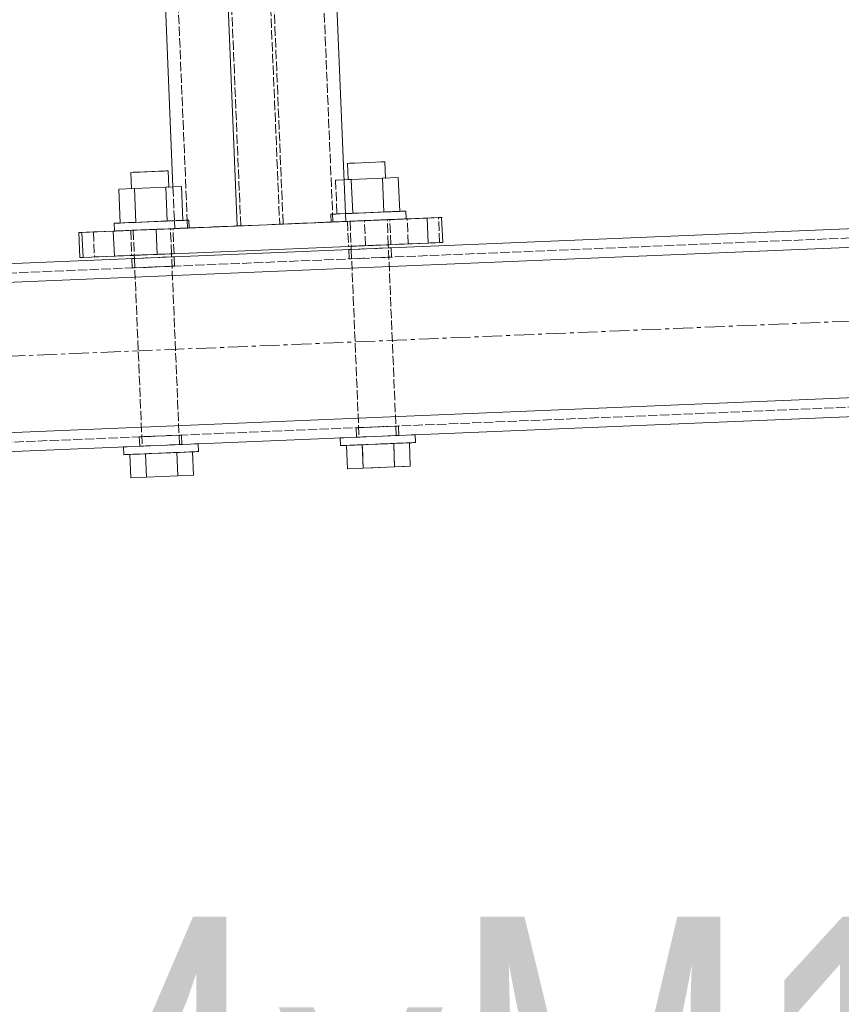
# Model space of a CAD drawing. Header units: millimetres. Extents: x -15129 to 9171, y -18789 to 5877.
# Tile 174 of 256: x -11781 to -11519, y -2488 to -2173. Entities that reach past the tile are written whole.
import ezdxf

# ---------------------------------------------------------------- set-up
doc = ezdxf.new("R2010")
doc.units = ezdxf.units.MM
doc.linetypes.add('ACAD_ISO02W100', pattern=[15, 12, -3])
doc.linetypes.add('CENTER', pattern=[50.8, 31.75, -6.35, 6.35, -6.35])
for name, color, linetype in [('AS_Belki', 145, 'Continuous'), ('AS_Blachy', 30, 'Continuous'), ('AS_DIM_ON', 7, 'Continuous'), ('AS_Sruby', 9, 'Continuous')]:
    doc.layers.add(name, color=color, linetype=linetype)
doc.styles.add('Arial Narrow', font='ARIALN.TTF', dxfattribs={"height": 5})

msp = doc.modelspace()

# ---------------------------------------------------------------- linework, layer by layer
at = {"color": 5, "linetype": 'CENTER', "lineweight": 13, "ltscale": 0.2}
msp.add_line((-13206.8, -2340.07, 76020), (-10890.83, -2243.47, 49957.95), dxfattribs=at)
at = {"layer": 'AS_Belki', "color": 145, "linetype": 'Continuous', "lineweight": 13, "ltscale": 0.25}
for p, q in [((-11756.87, -1633.49), (-11732.14, -2226.65)), ((-11736.89, -1632.65), (-11711.6, -2239.1)), ((-11676.99, -2237.66), (-11700.87, -1664.94)), ((-11987.45, -2259.62), (-10880.1, -2213.43)), ((-10873.79, -2219.17), (-11993.19, -2265.86)), ((-11991.19, -2313.82), (-10823.58, -2265.12)), ((-11984.95, -2319.56), (-10997.09, -2278.36))]:
    msp.add_line(p, q, dxfattribs=at)
at = {"layer": 'AS_Belki', "color": 84, "linetype": 'ACAD_ISO02W100', "lineweight": 13, "ltscale": 0.25}
for p, q in [((-11710.5, -2239.06), (-11735.69, -1635.14)), ((-11752.67, -1635.85), (-11727.59, -2237.27)), ((-11722.06, -1663.29), (-11698.07, -2238.54)), ((-11681.08, -2237.83), (-11705.07, -1662.58)), ((-11720.85, -1665.77), (-11696.97, -2238.49)), ((-11987.32, -2262.61), (-10876.96, -2216.3)), ((-11732.14, -2226.65), (-11731.69, -2237.44)), ((-11731.69, -2237.44), (-11731.58, -2239.94)), ((-11731.58, -2239.94), (-11711.6, -2239.1)), ((-11727.59, -2237.27), (-11727.49, -2239.76)), ((-11727.49, -2239.76), (-11710.5, -2239.06)), ((-11702.06, -2238.7), (-11676.99, -2237.66)), ((-11698.07, -2238.54), (-11681.08, -2237.83)), ((-11696.97, -2238.49), (-11676.99, -2237.66)), ((-11727.53, -2239.77), (-11726.92, -2239.74)), ((-11727, -2239.74), (-11727.49, -2239.76)), ((-11732.57, -2248.98), (-11736.7, -2249.16)), ((-11735.02, -2249.09), (-11731.76, -2248.95)), ((-11732.46, -2248.98), (-11732.57, -2248.98)), ((-11732.46, -2248.98), (-11731.76, -2248.95)), ((-11731.63, -2251.95), (-11731.76, -2248.95)), ((-11676.05, -2246.63), (-11675.23, -2246.59)), ((-11676.05, -2246.63), (-11675.35, -2246.6)), ((-11676.05, -2246.63), (-11675.92, -2249.62)), ((-11675.35, -2246.6), (-11671.1, -2246.42)), ((-11663.35, -2246.1), (-11667.48, -2246.27)), ((-11665.79, -2246.2), (-11662.53, -2246.06)), ((-11663.23, -2246.09), (-11663.35, -2246.1)), ((-11663.23, -2246.09), (-11662.53, -2246.06)), ((-11662.41, -2249.06), (-11662.53, -2246.06)), ((-11745.27, -2249.51), (-11744.57, -2249.49)), ((-11745.27, -2249.51), (-11744.57, -2249.49)), ((-11745.27, -2249.51), (-11745.14, -2252.51)), ((-11744.57, -2249.49), (-11740.32, -2249.31)), ((-11734.89, -2252.08), (-11744.33, -2252.48)), ((-11736.58, -2252.15), (-11732.44, -2251.98)), ((-11731.63, -2251.95), (-11734.89, -2252.08)), ((-11731.63, -2251.95), (-11732.44, -2251.98)), ((-11732.44, -2251.98), (-11732.33, -2251.98)), ((-11732.33, -2251.98), (-11731.63, -2251.95)), ((-11675.11, -2249.59), (-11675.92, -2249.62)), ((-11675.92, -2249.62), (-11675.22, -2249.6)), ((-11675.22, -2249.6), (-11670.98, -2249.42)), ((-11665.67, -2249.2), (-11675.11, -2249.59)), ((-11667.36, -2249.27), (-11663.22, -2249.1)), ((-11662.41, -2249.06), (-11665.67, -2249.2)), ((-11663.22, -2249.1), (-11662.41, -2249.06)), ((-11663.22, -2249.1), (-11663.11, -2249.09)), ((-11663.11, -2249.09), (-11662.41, -2249.06)), ((-11745.14, -2252.51), (-11744.45, -2252.48)), ((-11745.14, -2252.51), (-11744.33, -2252.48)), ((-11744.45, -2252.48), (-11740.2, -2252.31)), ((-11985.07, -2316.57), (-10820.48, -2267.99)), ((-11672.86, -2303.54), (-11673.67, -2303.58)), ((-11672.97, -2303.55), (-11673.67, -2303.58)), ((-11673.67, -2303.58), (-11673.55, -2306.58)), ((-11672.97, -2303.55), (-11668.73, -2303.37)), ((-11672.86, -2303.54), (-11663.42, -2303.15)), ((-11660.97, -2303.05), (-11665.11, -2303.22)), ((-11663.42, -2303.15), (-11660.16, -2303.01)), ((-11660.16, -2303.01), (-11660.97, -2303.05)), ((-11660.86, -2303.04), (-11660.97, -2303.05)), ((-11660.16, -2303.01), (-11660.86, -2303.04)), ((-11660.03, -2306.01), (-11660.16, -2303.01)), ((-11742.08, -2306.43), (-11742.89, -2306.47)), ((-11742.2, -2306.44), (-11742.89, -2306.47)), ((-11742.89, -2306.47), (-11742.77, -2309.46)), ((-11742.2, -2306.44), (-11737.95, -2306.26)), ((-11742.08, -2306.43), (-11732.64, -2306.04)), ((-11730.19, -2305.94), (-11734.33, -2306.11)), ((-11732.64, -2306.04), (-11729.38, -2305.9)), ((-11729.38, -2305.9), (-11730.19, -2305.94)), ((-11730.08, -2305.93), (-11730.19, -2305.94)), ((-11729.38, -2305.9), (-11730.08, -2305.93)), ((-11729.26, -2308.9), (-11729.38, -2305.9)), ((-11673.55, -2306.58), (-11672.73, -2306.54)), ((-11672.85, -2306.55), (-11673.55, -2306.58)), ((-11668.6, -2306.37), (-11672.85, -2306.55)), ((-11664.98, -2306.22), (-11660.85, -2306.05)), ((-11660.85, -2306.05), (-11660.73, -2306.04)), ((-11660.03, -2306.01), (-11660.73, -2306.04)), ((-11742.77, -2309.46), (-11739.51, -2309.33)), ((-11742.07, -2309.43), (-11742.77, -2309.46)), ((-11737.82, -2309.26), (-11742.07, -2309.43)), ((-11730.22, -2308.94), (-11734.2, -2309.1)), ((-11732.52, -2309.03), (-11729.26, -2308.9)), ((-11729.95, -2308.93), (-11730.07, -2308.93)), ((-11729.26, -2308.9), (-11729.95, -2308.93))]:
    msp.add_line(p, q, dxfattribs=at)
at = {"layer": 'AS_Blachy', "color": 145, "linetype": 'Continuous', "lineweight": 13, "ltscale": 0.25}
for p, q in [((-11647.36, -2236.42), (-11657.36, -2236.84)), ((-11646.37, -2236.38), (-11651.02, -2236.58)), ((-11646.03, -2244.38), (-11646.37, -2236.38)), ((-11737.55, -2240.19), (-11702.06, -2238.7)), ((-11702.06, -2238.7), (-11651.02, -2236.58)), ((-11675.61, -2237.6), (-11676.42, -2237.64)), ((-11675.72, -2237.61), (-11676.42, -2237.64)), ((-11675.72, -2237.61), (-11671.48, -2237.43)), ((-11666.17, -2237.21), (-11671.48, -2237.43)), ((-11662.91, -2237.07), (-11666.17, -2237.21)), ((-11663.61, -2237.1), (-11663.72, -2237.11)), ((-11662.91, -2237.07), (-11663.61, -2237.1)), ((-11657.36, -2236.84), (-11657.57, -2236.85)), ((-11650.69, -2244.57), (-11651.02, -2236.58)), ((-11757.53, -2241.02), (-11762.19, -2241.21)), ((-11762.19, -2241.21), (-11761.19, -2241.17)), ((-11762.19, -2241.21), (-11761.85, -2249.21)), ((-11761.19, -2241.17), (-11751.2, -2240.75)), ((-11761.19, -2241.17), (-11760.85, -2249.16)), ((-11757.53, -2241.02), (-11750.85, -2240.74)), ((-11751.2, -2240.75), (-11745.13, -2240.5)), ((-11751.2, -2240.75), (-11750.86, -2248.75)), ((-11744.95, -2240.49), (-11745.64, -2240.52)), ((-11745.64, -2240.52), (-11744.83, -2240.49)), ((-11745.13, -2240.5), (-11737.55, -2240.19)), ((-11744.95, -2240.49), (-11740.7, -2240.32)), ((-11735.39, -2240.09), (-11740.7, -2240.32)), ((-11737.55, -2240.19), (-11737.22, -2248.18)), ((-11732.13, -2239.96), (-11735.39, -2240.09)), ((-11732.94, -2239.99), (-11732.83, -2239.99)), ((-11732.13, -2239.96), (-11732.83, -2239.99)), ((-11737.22, -2248.18), (-11650.69, -2244.57)), ((-11650.69, -2244.57), (-11646.03, -2244.38)), ((-11760.85, -2249.16), (-11750.86, -2248.75)), ((-11750.86, -2248.75), (-11744.8, -2248.49)), ((-11744.8, -2248.49), (-11740.22, -2248.3)), ((-11740.22, -2248.3), (-11737.22, -2248.18)), ((-11761.85, -2249.21), (-11760.85, -2249.16))]:
    msp.add_line(p, q, dxfattribs=at)
at = {"layer": 'AS_Blachy', "color": 84, "linetype": 'ACAD_ISO02W100', "lineweight": 13, "ltscale": 0.25}
for p, q in [((-11646.23, -2236.38), (-11647.36, -2236.42)), ((-11647.03, -2244.42), (-11647.36, -2236.42)), ((-11646.37, -2236.38), (-11646.23, -2236.38)), ((-11726.92, -2239.74), (-11702.06, -2238.7)), ((-11681.08, -2237.83), (-11681.63, -2237.85)), ((-11676.99, -2237.66), (-11671, -2237.41)), ((-11676.42, -2237.64), (-11676.09, -2245.63)), ((-11673.16, -2237.5), (-11675.61, -2237.6)), ((-11673.16, -2237.5), (-11671.48, -2237.43)), ((-11671, -2237.41), (-11663.42, -2237.09)), ((-11670.67, -2245.4), (-11671, -2237.41)), ((-11663.72, -2237.11), (-11667.86, -2237.28)), ((-11657.57, -2236.85), (-11663.42, -2237.09)), ((-11662.58, -2245.06), (-11662.91, -2237.07)), ((-11657.02, -2244.83), (-11657.36, -2236.84)), ((-11757.53, -2241.02), (-11757.2, -2249.01)), ((-11750.85, -2240.74), (-11750.77, -2240.74)), ((-11750.24, -2240.71), (-11744.83, -2240.49)), ((-11745.64, -2240.52), (-11745.31, -2248.52)), ((-11742.39, -2240.39), (-11744.83, -2240.49)), ((-11744.51, -2240.48), (-11737.55, -2240.19)), ((-11742.39, -2240.39), (-11737.08, -2240.16)), ((-11732.94, -2239.99), (-11737.08, -2240.16)), ((-11731.8, -2247.95), (-11732.13, -2239.96)), ((-11676.09, -2245.63), (-11675.28, -2245.59)), ((-11676.09, -2245.63), (-11675.39, -2245.6)), ((-11675.39, -2245.6), (-11671.14, -2245.42)), ((-11675.28, -2245.59), (-11672.83, -2245.49)), ((-11672.83, -2245.49), (-11667.52, -2245.27)), ((-11671.14, -2245.42), (-11665.84, -2245.2)), ((-11663.09, -2245.09), (-11670.67, -2245.4)), ((-11667.52, -2245.27), (-11663.39, -2245.1)), ((-11662.58, -2245.06), (-11665.84, -2245.2)), ((-11663.39, -2245.1), (-11663.27, -2245.09)), ((-11663.27, -2245.09), (-11662.58, -2245.06)), ((-11657.02, -2244.83), (-11663.09, -2245.09)), ((-11647.03, -2244.42), (-11657.02, -2244.83)), ((-11646.03, -2244.38), (-11647.03, -2244.42)), ((-11761.85, -2249.21), (-11757.2, -2249.01)), ((-11757.2, -2249.01), (-11737.22, -2248.18)), ((-11745.31, -2248.52), (-11744.5, -2248.48)), ((-11745.31, -2248.52), (-11744.61, -2248.49)), ((-11744.61, -2248.49), (-11740.36, -2248.31)), ((-11744.5, -2248.48), (-11742.05, -2248.38)), ((-11742.05, -2248.38), (-11736.74, -2248.16)), ((-11740.36, -2248.31), (-11735.06, -2248.09)), ((-11736.74, -2248.16), (-11732.61, -2247.99)), ((-11731.8, -2247.95), (-11735.06, -2248.09)), ((-11732.61, -2247.99), (-11732.5, -2247.98)), ((-11732.5, -2247.98), (-11731.8, -2247.95))]:
    msp.add_line(p, q, dxfattribs=at)
at = {"layer": 'AS_Sruby', "color": 145, "linetype": 'Continuous', "lineweight": 13, "ltscale": 0.25}
for p, q in [((-11675.63, -2219.09), (-11676.38, -2219.12)), ((-11676.38, -2219.12), (-11676.16, -2224.31)), ((-11674.09, -2219.02), (-11675.63, -2219.09)), ((-11671.99, -2218.93), (-11674.09, -2219.02)), ((-11669.65, -2218.84), (-11671.99, -2218.93)), ((-11667.44, -2218.74), (-11669.65, -2218.84)), ((-11665.68, -2218.67), (-11667.44, -2218.74)), ((-11664.65, -2218.63), (-11665.68, -2218.67)), ((-11664.49, -2218.62), (-11664.65, -2218.63)), ((-11664.28, -2223.82), (-11664.49, -2218.62)), ((-11744.85, -2221.97), (-11745.6, -2222)), ((-11745.6, -2222), (-11745.39, -2227.2)), ((-11743.31, -2221.91), (-11744.85, -2221.97)), ((-11741.21, -2221.82), (-11743.31, -2221.91)), ((-11738.88, -2221.72), (-11741.21, -2221.82)), ((-11736.66, -2221.63), (-11738.88, -2221.72)), ((-11734.9, -2221.56), (-11736.66, -2221.63)), ((-11733.87, -2221.52), (-11734.9, -2221.56)), ((-11733.72, -2221.51), (-11733.87, -2221.52)), ((-11733.5, -2226.7), (-11733.72, -2221.51)), ((-11660.21, -2223.65), (-11665.22, -2223.86)), ((-11659.76, -2234.44), (-11660.21, -2223.65)), ((-11734.44, -2226.74), (-11744.45, -2227.16)), ((-11729.44, -2226.53), (-11734.44, -2226.74)), ((-11734.44, -2226.74), (-11733.99, -2237.53)), ((-11728.99, -2237.33), (-11729.44, -2226.53)), ((-11675.22, -2224.27), (-11677.54, -2224.37)), ((-11665.22, -2223.86), (-11675.22, -2224.27)), ((-11675.22, -2224.27), (-11674.77, -2235.06)), ((-11665.22, -2223.86), (-11664.77, -2234.65)), ((-11744.45, -2227.16), (-11749.45, -2227.37)), ((-11749.45, -2227.37), (-11749, -2238.16)), ((-11744.45, -2227.16), (-11744, -2237.95)), ((-11677.1, -2235.16), (-11677.07, -2235.16)), ((-11677.07, -2235.16), (-11675.07, -2235.08)), ((-11675.07, -2235.08), (-11672.87, -2234.98)), ((-11672.87, -2234.98), (-11670.55, -2234.89)), ((-11670.55, -2234.89), (-11668.21, -2234.79)), ((-11668.21, -2234.79), (-11665.92, -2234.69)), ((-11665.92, -2234.69), (-11663.78, -2234.61)), ((-11663.78, -2234.61), (-11661.86, -2234.53)), ((-11661.86, -2234.53), (-11660.26, -2234.46)), ((-11660.26, -2234.46), (-11659.02, -2234.41)), ((-11659.02, -2234.41), (-11658.19, -2234.37)), ((-11658.19, -2234.37), (-11657.81, -2234.36)), ((-11657.7, -2236.85), (-11657.81, -2234.36)), ((-11750.96, -2238.24), (-11750.85, -2240.74)), ((-11750.88, -2238.24), (-11750.96, -2238.24)), ((-11750.88, -2238.24), (-11750.35, -2238.22)), ((-11750.35, -2238.22), (-11749.38, -2238.18)), ((-11749.38, -2238.18), (-11748.01, -2238.12)), ((-11748.01, -2238.12), (-11746.29, -2238.05)), ((-11746.29, -2238.05), (-11744.29, -2237.96)), ((-11744.29, -2237.96), (-11742.1, -2237.87)), ((-11742.1, -2237.87), (-11739.78, -2237.78)), ((-11739.78, -2237.78), (-11737.43, -2237.68)), ((-11737.43, -2237.68), (-11735.14, -2237.58)), ((-11735.14, -2237.58), (-11733, -2237.49)), ((-11733, -2237.49), (-11731.09, -2237.41)), ((-11731.09, -2237.41), (-11729.48, -2237.35)), ((-11729.48, -2237.35), (-11728.24, -2237.29)), ((-11728.24, -2237.29), (-11727.41, -2237.26)), ((-11727.41, -2237.26), (-11727.03, -2237.24)), ((-11726.92, -2239.74), (-11727.03, -2237.24)), ((-11670.45, -2237.39), (-11672.77, -2237.48)), ((-11668.1, -2237.29), (-11670.45, -2237.39)), ((-11665.81, -2237.19), (-11668.1, -2237.29)), ((-11663.67, -2237.1), (-11665.81, -2237.19)), ((-11661.76, -2237.02), (-11663.67, -2237.1)), ((-11660.15, -2236.96), (-11661.76, -2237.02)), ((-11658.91, -2236.9), (-11660.15, -2236.96)), ((-11658.08, -2236.87), (-11658.91, -2236.9)), ((-11657.7, -2236.85), (-11658.08, -2236.87)), ((-11750.85, -2240.74), (-11750.77, -2240.74)), ((-11750.77, -2240.74), (-11750.24, -2240.71)), ((-11750.24, -2240.71), (-11749.27, -2240.67)), ((-11749.27, -2240.67), (-11747.9, -2240.62)), ((-11747.9, -2240.62), (-11746.19, -2240.54)), ((-11746.19, -2240.54), (-11744.19, -2240.46)), ((-11744.19, -2240.46), (-11741.99, -2240.37)), ((-11739.67, -2240.27), (-11741.99, -2240.37)), ((-11737.32, -2240.18), (-11739.67, -2240.27)), ((-11735.03, -2240.08), (-11737.32, -2240.18)), ((-11732.89, -2239.99), (-11735.03, -2240.08)), ((-11730.98, -2239.91), (-11732.89, -2239.99)), ((-11729.38, -2239.84), (-11730.98, -2239.91)), ((-11728.13, -2239.79), (-11729.38, -2239.84)), ((-11727.31, -2239.76), (-11728.13, -2239.79)), ((-11726.92, -2239.74), (-11727.31, -2239.76)), ((-11675.28, -2245.59), (-11675.23, -2246.59)), ((-11663.35, -2246.1), (-11663.39, -2245.1)), ((-11744.5, -2248.48), (-11744.46, -2249.48)), ((-11732.57, -2248.98), (-11732.61, -2247.99)), ((-11723.94, -2311.18), (-11724.05, -2308.68)), ((-11678.75, -2306.79), (-11678.65, -2309.29)), ((-11678.68, -2306.79), (-11678.75, -2306.79)), ((-11665.12, -2308.73), (-11667.47, -2308.82)), ((-11662.83, -2308.63), (-11665.12, -2308.73)), ((-11660.69, -2308.54), (-11662.83, -2308.63)), ((-11661.68, -2308.58), (-11661.37, -2316.08)), ((-11658.78, -2308.46), (-11660.69, -2308.54)), ((-11657.17, -2308.39), (-11658.78, -2308.46)), ((-11655.93, -2308.34), (-11657.17, -2308.39)), ((-11656.37, -2315.87), (-11656.68, -2308.37)), ((-11655.21, -2305.81), (-11656.04, -2305.85)), ((-11655.11, -2308.31), (-11655.93, -2308.34)), ((-11654.83, -2305.79), (-11655.21, -2305.81)), ((-11655.11, -2308.31), (-11654.72, -2308.29)), ((-11654.72, -2308.29), (-11654.83, -2305.79)), ((-11747.98, -2309.68), (-11747.87, -2312.18)), ((-11741.21, -2311.9), (-11743.21, -2311.98)), ((-11739.01, -2311.81), (-11741.21, -2311.9)), ((-11740.91, -2311.89), (-11740.6, -2319.38)), ((-11736.69, -2311.71), (-11739.01, -2311.81)), ((-11734.34, -2311.61), (-11736.69, -2311.71)), ((-11732.05, -2311.52), (-11734.34, -2311.61)), ((-11729.91, -2311.43), (-11732.05, -2311.52)), ((-11730.91, -2311.47), (-11730.59, -2318.96)), ((-11728, -2311.35), (-11729.91, -2311.43)), ((-11726.4, -2311.28), (-11728, -2311.35)), ((-11725.16, -2311.23), (-11726.4, -2311.28)), ((-11725.59, -2318.75), (-11725.9, -2311.26)), ((-11724.33, -2311.2), (-11725.16, -2311.23)), ((-11724.33, -2311.2), (-11723.94, -2311.18)), ((-11678.57, -2309.29), (-11678.65, -2309.29)), ((-11678.04, -2309.26), (-11678.57, -2309.29)), ((-11677.07, -2309.22), (-11678.04, -2309.26)), ((-11675.7, -2309.17), (-11677.07, -2309.22)), ((-11676.69, -2309.21), (-11676.38, -2316.7)), ((-11673.99, -2309.1), (-11675.7, -2309.17)), ((-11671.99, -2309.01), (-11673.99, -2309.1)), ((-11669.79, -2308.92), (-11671.99, -2309.01)), ((-11671.69, -2309), (-11671.38, -2316.49)), ((-11667.47, -2308.82), (-11669.79, -2308.92)), ((-11747.8, -2312.17), (-11747.87, -2312.18)), ((-11747.26, -2312.15), (-11747.8, -2312.17)), ((-11746.29, -2312.11), (-11747.26, -2312.15)), ((-11744.92, -2312.05), (-11746.29, -2312.11)), ((-11745.91, -2312.1), (-11745.6, -2319.59)), ((-11743.21, -2311.98), (-11744.92, -2312.05)), ((-11676.38, -2316.7), (-11671.38, -2316.49)), ((-11671.38, -2316.49), (-11661.37, -2316.08)), ((-11661.37, -2316.08), (-11656.37, -2315.87)), ((-11745.6, -2319.59), (-11740.6, -2319.38)), ((-11740.6, -2319.38), (-11730.59, -2318.96)), ((-11730.59, -2318.96), (-11725.59, -2318.75))]:
    msp.add_line(p, q, dxfattribs=at)
at = {"layer": 'AS_Sruby', "color": 84, "linetype": 'ACAD_ISO02W100', "lineweight": 13, "ltscale": 0.25}
for p, q in [((-11676.23, -2219.11), (-11676.38, -2219.12)), ((-11675.63, -2219.09), (-11676.23, -2219.11)), ((-11664.49, -2218.62), (-11665.25, -2218.65)), ((-11745.45, -2222), (-11745.6, -2222)), ((-11744.41, -2221.95), (-11745.45, -2222)), ((-11742.66, -2221.88), (-11744.41, -2221.95)), ((-11740.44, -2221.79), (-11742.66, -2221.88)), ((-11738.11, -2221.69), (-11740.44, -2221.79)), ((-11736.01, -2221.6), (-11738.11, -2221.69)), ((-11734.9, -2221.56), (-11736.01, -2221.6)), ((-11733.72, -2221.51), (-11734.47, -2221.54)), ((-11664.43, -2223.82), (-11664.28, -2223.82)), ((-11733.65, -2226.71), (-11733.5, -2226.7)), ((-11676.16, -2224.31), (-11680.23, -2224.48)), ((-11677.54, -2224.37), (-11680.23, -2224.48)), ((-11680.23, -2224.48), (-11679.78, -2235.27)), ((-11675.41, -2224.28), (-11676.16, -2224.31)), ((-11676.16, -2224.31), (-11676.01, -2224.31)), ((-11675.22, -2224.27), (-11675.41, -2224.28)), ((-11745.39, -2227.2), (-11745.23, -2227.19)), ((-11681.73, -2235.35), (-11681.35, -2235.34)), ((-11681.73, -2235.35), (-11681.63, -2237.85)), ((-11681.73, -2235.35), (-11681.66, -2235.35)), ((-11681.66, -2235.35), (-11681.21, -2235.33)), ((-11681.35, -2235.34), (-11680.52, -2235.3)), ((-11681.21, -2235.33), (-11681.12, -2235.33)), ((-11681.12, -2235.33), (-11680.15, -2235.29)), ((-11680.52, -2235.3), (-11679.78, -2235.27)), ((-11680.15, -2235.29), (-11678.78, -2235.23)), ((-11679.78, -2235.27), (-11674.77, -2235.06)), ((-11679.78, -2235.27), (-11677.09, -2235.16)), ((-11678.78, -2235.23), (-11677.1, -2235.16)), ((-11677.09, -2235.16), (-11674.77, -2235.06)), ((-11674.77, -2235.06), (-11670.55, -2234.89)), ((-11668.99, -2234.82), (-11666.67, -2234.73)), ((-11666.67, -2234.73), (-11664.47, -2234.63)), ((-11664.77, -2234.65), (-11662.08, -2234.53)), ((-11664.47, -2234.63), (-11662.47, -2234.55)), ((-11662.47, -2234.55), (-11660.76, -2234.48)), ((-11662.08, -2234.53), (-11661.75, -2234.52)), ((-11661.75, -2234.52), (-11659.76, -2234.44)), ((-11660.76, -2234.48), (-11659.39, -2234.42)), ((-11659.39, -2234.42), (-11658.42, -2234.38)), ((-11658.42, -2234.38), (-11657.88, -2234.36)), ((-11657.88, -2234.36), (-11657.81, -2234.36)), ((-11750.96, -2238.24), (-11750.57, -2238.23)), ((-11750.57, -2238.23), (-11749.75, -2238.19)), ((-11749.75, -2238.19), (-11749, -2238.16)), ((-11749, -2238.16), (-11744, -2237.95)), ((-11744, -2237.95), (-11738.02, -2237.7)), ((-11744, -2237.95), (-11739.78, -2237.78)), ((-11738.21, -2237.71), (-11735.89, -2237.61)), ((-11738.02, -2237.7), (-11737.01, -2237.66)), ((-11737.01, -2237.66), (-11733.99, -2237.53)), ((-11735.89, -2237.61), (-11733.69, -2237.52)), ((-11733.99, -2237.53), (-11732.3, -2237.46)), ((-11733.69, -2237.52), (-11731.69, -2237.44)), ((-11732.3, -2237.46), (-11728.99, -2237.33)), ((-11731.69, -2237.44), (-11729.98, -2237.37)), ((-11729.98, -2237.37), (-11728.61, -2237.31)), ((-11728.61, -2237.31), (-11727.64, -2237.27)), ((-11727.64, -2237.27), (-11727.11, -2237.25)), ((-11727.11, -2237.25), (-11727.03, -2237.24)), ((-11681.25, -2237.84), (-11681.63, -2237.85)), ((-11681.55, -2237.85), (-11681.63, -2237.85)), ((-11680.42, -2237.8), (-11681.25, -2237.84)), ((-11679.18, -2237.75), (-11680.42, -2237.8)), ((-11677.57, -2237.68), (-11679.18, -2237.75)), ((-11675.66, -2237.6), (-11677.57, -2237.68)), ((-11675.46, -2237.59), (-11675.66, -2237.6)), ((-11675.46, -2237.59), (-11675.61, -2237.6)), ((-11675.61, -2237.6), (-11675.28, -2245.59)), ((-11674.42, -2237.55), (-11675.46, -2237.59)), ((-11672.77, -2237.48), (-11674.42, -2237.55)), ((-11663.39, -2245.1), (-11663.72, -2237.11)), ((-11658.31, -2236.88), (-11657.78, -2236.86)), ((-11657.7, -2236.85), (-11657.78, -2236.86)), ((-11750.47, -2240.72), (-11750.85, -2240.74)), ((-11749.64, -2240.69), (-11750.47, -2240.72)), ((-11748.4, -2240.64), (-11749.64, -2240.69)), ((-11746.79, -2240.57), (-11748.4, -2240.64)), ((-11744.88, -2240.49), (-11746.79, -2240.57)), ((-11744.68, -2240.48), (-11744.88, -2240.49)), ((-11744.68, -2240.48), (-11744.83, -2240.49)), ((-11744.83, -2240.49), (-11744.51, -2240.48)), ((-11744.83, -2240.49), (-11744.5, -2248.48)), ((-11743.64, -2240.44), (-11744.68, -2240.48)), ((-11741.99, -2240.37), (-11743.64, -2240.44)), ((-11741.99, -2240.37), (-11740.8, -2240.32)), ((-11740.8, -2240.32), (-11740.44, -2240.31)), ((-11737.34, -2240.18), (-11735.24, -2240.09)), ((-11735.24, -2240.09), (-11733.7, -2240.02)), ((-11733.7, -2240.02), (-11732.94, -2239.99)), ((-11732.94, -2239.99), (-11731.59, -2239.94)), ((-11732.61, -2247.99), (-11732.94, -2239.99)), ((-11731.59, -2239.94), (-11729.87, -2239.86)), ((-11729.87, -2239.86), (-11728.5, -2239.81)), ((-11728.5, -2239.81), (-11727.53, -2239.77)), ((-11726.92, -2239.74), (-11727, -2239.74)), ((-11730.07, -2308.93), (-11732.57, -2248.98)), ((-11675.23, -2246.59), (-11672.73, -2306.54)), ((-11660.85, -2306.05), (-11663.35, -2246.1)), ((-11744.46, -2249.48), (-11741.96, -2309.43)), ((-11724.99, -2308.72), (-11725.26, -2308.73)), ((-11724.43, -2308.7), (-11724.99, -2308.72)), ((-11724.13, -2308.68), (-11724.43, -2308.7)), ((-11724.05, -2308.68), (-11724.13, -2308.68)), ((-11724.05, -2308.68), (-11724.13, -2308.68)), ((-11678.37, -2306.78), (-11678.75, -2306.79)), ((-11677.54, -2306.74), (-11678.37, -2306.78)), ((-11661.68, -2308.58), (-11666.72, -2308.79)), ((-11663.58, -2308.66), (-11665.9, -2308.76)), ((-11661.38, -2308.57), (-11663.58, -2308.66)), ((-11661.37, -2316.08), (-11661.68, -2308.58)), ((-11659.39, -2308.49), (-11661.38, -2308.57)), ((-11660.85, -2306.05), (-11661, -2306.05)), ((-11657.67, -2308.42), (-11659.39, -2308.49)), ((-11656.3, -2308.36), (-11657.67, -2308.42)), ((-11655.33, -2308.32), (-11656.3, -2308.36)), ((-11654.8, -2308.3), (-11655.33, -2308.32)), ((-11654.83, -2305.79), (-11654.9, -2305.8)), ((-11654.72, -2308.29), (-11654.8, -2308.3)), ((-11747.59, -2309.66), (-11747.98, -2309.68)), ((-11747.9, -2309.68), (-11747.98, -2309.68)), ((-11746.77, -2309.63), (-11747.59, -2309.66)), ((-11740.91, -2311.89), (-11745.91, -2312.1)), ((-11740.91, -2311.89), (-11742.58, -2311.96)), ((-11740.77, -2309.38), (-11741.8, -2309.42)), ((-11736.69, -2311.71), (-11740.91, -2311.89)), ((-11739.87, -2311.84), (-11740.91, -2311.89)), ((-11735.94, -2311.68), (-11736.69, -2311.71)), ((-11733.51, -2311.58), (-11735.94, -2311.68)), ((-11732.81, -2311.55), (-11735.12, -2311.65)), ((-11730.91, -2311.47), (-11733.51, -2311.58)), ((-11730.61, -2311.46), (-11732.81, -2311.55)), ((-11730.22, -2308.94), (-11731.26, -2308.98)), ((-11728.17, -2311.36), (-11730.91, -2311.47)), ((-11728.61, -2311.37), (-11730.61, -2311.46)), ((-11730.07, -2308.93), (-11730.22, -2308.94)), ((-11726.89, -2311.3), (-11728.61, -2311.37)), ((-11725.9, -2311.26), (-11728.17, -2311.36)), ((-11725.53, -2311.25), (-11726.89, -2311.3)), ((-11724.56, -2311.2), (-11725.53, -2311.25)), ((-11724.02, -2311.18), (-11724.56, -2311.2)), ((-11723.94, -2311.18), (-11724.02, -2311.18)), ((-11678.65, -2309.29), (-11678.27, -2309.27)), ((-11677.44, -2309.24), (-11678.27, -2309.27)), ((-11676.69, -2309.21), (-11677.44, -2309.24)), ((-11671.69, -2309), (-11676.69, -2309.21)), ((-11674.42, -2309.11), (-11676.69, -2309.21)), ((-11673.36, -2309.07), (-11674.42, -2309.11)), ((-11671.69, -2309), (-11673.36, -2309.07)), ((-11667.47, -2308.82), (-11671.69, -2309)), ((-11670.65, -2308.96), (-11671.69, -2309)), ((-11671.38, -2316.49), (-11671.69, -2309)), ((-11666.72, -2308.79), (-11667.47, -2308.82)), ((-11747.87, -2312.18), (-11747.49, -2312.16)), ((-11746.66, -2312.13), (-11747.49, -2312.16)), ((-11745.91, -2312.1), (-11746.66, -2312.13)), ((-11742.58, -2311.96), (-11745.91, -2312.1)), ((-11671.38, -2316.49), (-11661.37, -2316.08)), ((-11661.37, -2316.08), (-11656.37, -2315.87))]:
    msp.add_line(p, q, dxfattribs=at)

# ---------------------------------------------------------------- texts
at = {"layer": 'AS_DIM_ON', "color": 7, "lineweight": 13, "style": 'Arial Narrow', "width": 0.8}
msp.add_text('4xM10x45 10.9', height=125, dxfattribs=at).set_placement((-11764.4, -2584.71))

doc.saveas('drawing.dxf')
